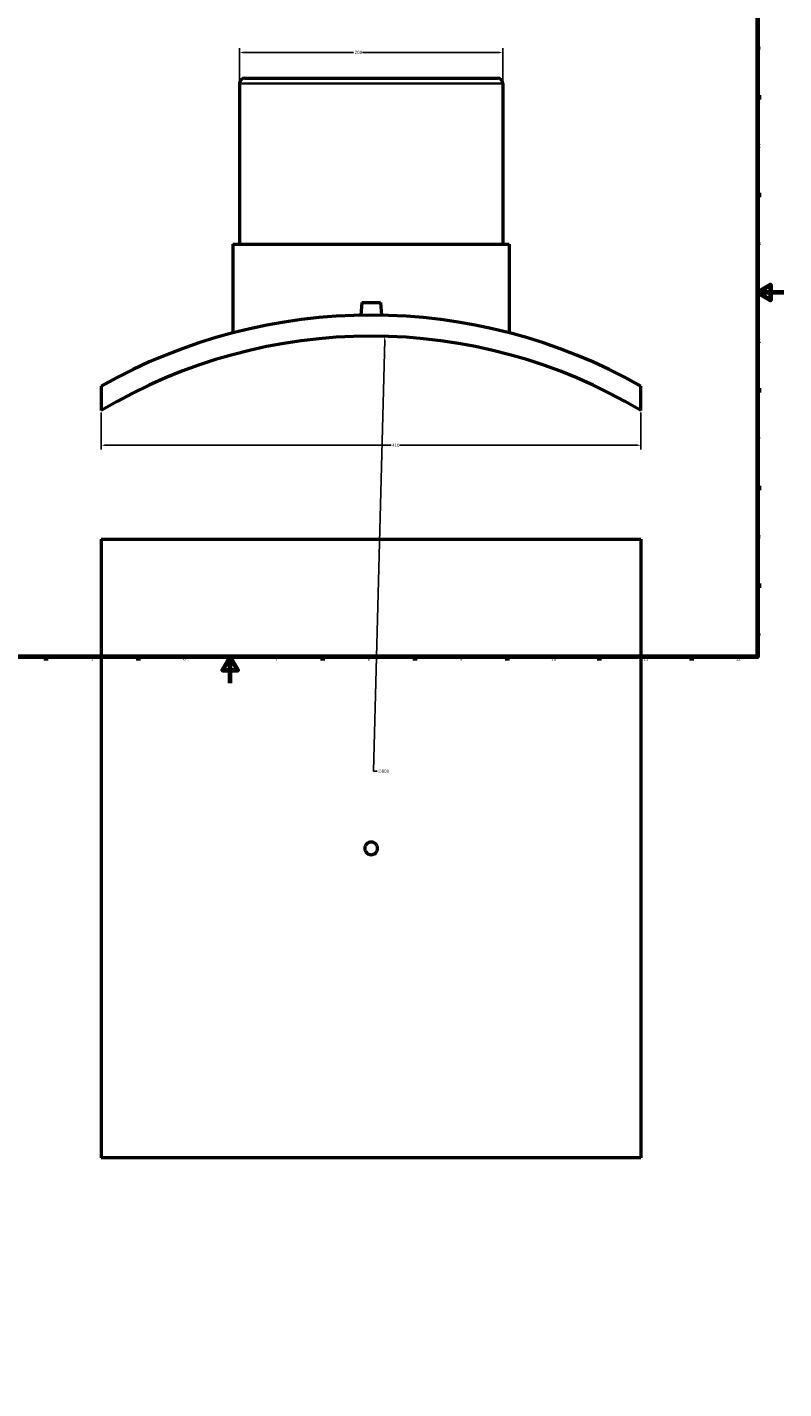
# Model space of a CAD drawing. Header units: millimetres. Extents: x -309 to 1504, y -536 to 1065.
# Tile 2 of 5: x 266 to 841, y -536 to 499. Entities that reach past the tile are written whole.
import ezdxf

# ---------------------------------------------------------------- set-up
doc = ezdxf.new("R2010")
doc.units = ezdxf.units.MM
for name, color, linetype, lineweight in [('Border (ANSI)', 7, 'Continuous', 70), ('Dimension (ANSI)', 7, 'Continuous', 25), ('Visible (ANSI)', 7, 'Continuous', 50), ('Visible Narrow (ANSI)', 7, 'Continuous', 35)]:
    doc.layers.add(name, color=color, linetype=linetype, lineweight=lineweight)
doc.styles.add('Note Text (ANSI)', font='tahoma.ttf')
doc.dimstyles.new('Default - mm (ANSI)', dxfattribs={"dimtxt": 2.4, "dimasz": 2.5, "dimexe": 3.175, "dimexo": 1.6002, "dimgap": 0.8, "dimtad": 0, "dimtoh": 1, "dimdec": 0, "dimrnd": 1e-08, "dimzin": 4, "dimdsep": 46, "dimtxsty": 'Note Text (ANSI)', "dimcen": 0.09, "dimdle": 10, "dimclrd": 256, "dimclre": 256, "dimclrt": 5, "dimadec": 1, "dimazin": 1, "dimtfac": 1.27, "dimtofl": 0, "dimtmove": 0, "dimatfit": 3, "dimfxl": 1, "dimtolj": 1, "dimtzin": 4, "dimlwd": -1, "dimlwe": -1, "dimarcsym": 0})

# ---------------------------------------------------------------- blocks, each defined once
blk = doc.blocks.new('Borders Default Border')
at = {"layer": 'Border (ANSI)'}
for p, q in [((821, 445.5), (823.8, 445.5)), ((821, 371.2), (823.8, 371.2)), ((821, 222.7), (823.8, 222.7)), ((821, 148.5), (823.8, 148.5)), ((821, 74.3), (823.8, 74.3)), ((280.3, 20), (280.3, 17.2)), ((350.4, 20), (350.4, 17.2)), ((490.6, 20), (490.6, 17.2)), ((560.7, 20), (560.7, 17.2)), ((630.8, 20), (630.8, 17.2)), ((700.8, 20), (700.8, 17.2)), ((770.9, 20), (770.9, 17.2))]:
    blk.add_line(p, q, dxfattribs=at)
at = {"layer": 'Border (ANSI)', "flags": 128}
for points in [[(20, 20), (20, 574), (821, 574), (821, 20), (20, 20)], [(841, 297), (821, 297), (831, 302.8), (831, 291.2), (821, 297)], [(420.5, 0), (420.5, 20), (414.7, 10), (426.3, 10), (420.5, 20)]]:
    blk.add_lwpolyline(points, dxfattribs=at)
at = {"layer": 'Border (ANSI)', "color": 5, "true_color": 0x0000ff, "char_height": 2.4, "attachment_point": 7, "style": 'Note Text (ANSI)'}
for s, insert in [('B', (821.9, 481.4)), ('C', (821.7, 407.1)), ('D', (821.7, 332.9)), ('E', (821.9, 258.7)), ('F', (822, 184.4)), ('G', (821.6, 110.1)), ('H', (821.7, 35.9)), ('5', (314.7, 17.1)), ('6', (384.7, 17.1)), ('7', (454.8, 17.2)), ('8', (524.8, 17.1)), ('9', (594.9, 17.2)), ('10', (664.3, 17.1)), ('11', (734.4, 17.2)), ('12', (804.5, 17.2))]:
    blk.add_mtext(s, dxfattribs=dict(at, insert=insert))
blk = doc.blocks.new('*D7')
at = {"layer": 'Defpoints', "color": 0, "transparency": 16777216}
for p in [(322.5, 207.3), (732.5, 207.3), (732.5, 180.9)]:
    blk.add_point(p, dxfattribs=at)
at = {"layer": 'Dimension (ANSI)', "transparency": 16777216}
for p, q in [((322.5, 205.7), (322.5, 177.7)), ((732.5, 205.7), (732.5, 177.7)), ((325, 180.9), (542.6, 180.9)), ((730, 180.9), (549.4, 180.9))]:
    blk.add_line(p, q, dxfattribs=at)
for points in [[(325, 181.3), (325, 180.4), (322.5, 180.9)], [(730, 181.3), (730, 180.4), (732.5, 180.9)]]:
    blk.add_solid(points, dxfattribs=at)
at = {"layer": 'Dimension (ANSI)', "color": 5, "transparency": 16777216, "insert": (543.4, 182.1), "char_height": 2.4, "attachment_point": 1, "style": 'Note Text (ANSI)'}
blk.add_mtext('\\A1;410', dxfattribs=at)
blk = doc.blocks.new('*D8')
at = {"layer": 'Defpoints', "color": 0, "transparency": 16777216}
for p in [(627.5, 479.3), (427.5, 455.8), (627.5, 455.8)]:
    blk.add_point(p, dxfattribs=at)
at = {"layer": 'Dimension (ANSI)', "transparency": 16777216}
for p, q in [((427.5, 457.4), (427.5, 482.5)), ((430, 479.3), (514.2, 479.3)), ((625, 479.3), (520.9, 479.3)), ((627.5, 457.4), (627.5, 482.5))]:
    blk.add_line(p, q, dxfattribs=at)
for points in [[(430, 479.8), (430, 478.9), (427.5, 479.3)], [(625, 479.8), (625, 478.9), (627.5, 479.3)]]:
    blk.add_solid(points, dxfattribs=at)
at = {"layer": 'Dimension (ANSI)', "color": 5, "transparency": 16777216, "insert": (515, 480.6), "char_height": 2.4, "attachment_point": 1, "style": 'Note Text (ANSI)'}
blk.add_mtext('\\A1;200', dxfattribs=at)
blk = doc.blocks.new('*D9')
at = {"layer": 'Defpoints', "color": 0, "transparency": 16777216}
for p in [(537.8, 263.6), (517.2, -536.1)]:
    blk.add_point(p, dxfattribs=at)
at = {"layer": 'Dimension (ANSI)', "transparency": 16777216}
for p, q in [((529.3, -66.9), (537.8, 261.1)), ((532.1, -66.9), (529.3, -66.9))]:
    blk.add_line(p, q, dxfattribs=at)
blk.add_solid([(537.4, 261.2), (538.2, 261.1), (537.8, 263.6)], dxfattribs=at)
at = {"layer": 'Dimension (ANSI)', "color": 5, "transparency": 16777216, "insert": (532.9, -65.6), "char_height": 2.4, "attachment_point": 1, "style": 'Note Text (ANSI)'}
blk.add_mtext('\\A1;∅800', dxfattribs=at)

msp = doc.modelspace()

# ---------------------------------------------------------------- linework, layer by layer
at = {"layer": 'Visible (ANSI)'}
for p, q in [((427.5, 455.8), (427.5, 333.8)), ((431.5, 459.8), (623.5, 459.8)), ((627.5, 455.8), (627.5, 333.8)), ((422.5, 333.8), (632.5, 333.8)), ((422.5, 333.8), (422.5, 266.3)), ((632.5, 333.8), (632.5, 266.3)), ((520.5, 289.4), (519.7, 279.7)), ((520.5, 289.4), (534.5, 289.4)), ((534.5, 289.4), (535.4, 279.7)), ((322.5, 225.8), (322.5, 207.3)), ((732.5, 207.3), (732.5, 225.8)), ((322.5, 109.5), (732.5, 109.5)), ((322.5, 109.5), (322.5, -360.5)), ((732.5, 109.5), (732.5, -360.5)), ((732.5, -360.5), (322.5, -360.5))]:
    msp.add_line(p, q, dxfattribs=at)
for centre, radius, start, end in [((431.5, 455.8), 4, 90, 180), ((623.5, 455.8), 4, 0, 90), ((527.5, -136.2), 416, 60.476, 119.524), ((527.5, -136.2), 400, 59.1695, 120.8305)]:
    msp.add_arc(centre, radius, start, end, dxfattribs=at)
msp.add_open_spline([(532.3, -125.5), (532.3, -126.1), (532.2, -126.7), (531.7, -127.9), (531.4, -128.4), (530.5, -129.3), (530, -129.7), (528.8, -130.2), (528.1, -130.3), (526.9, -130.3), (526.3, -130.2), (525.1, -129.7), (524.6, -129.3), (523.7, -128.4), (523.3, -127.9), (522.9, -126.7), (522.7, -126.1), (522.7, -124.9), (522.9, -124.2), (523.3, -123), (523.7, -122.5), (524.6, -121.7), (525.1, -121.3), (526.3, -120.8), (526.9, -120.7), (528.1, -120.7), (528.8, -120.8), (530, -121.3), (530.5, -121.7), (531.4, -122.5), (531.7, -123), (532.2, -124.2), (532.3, -124.9), (532.3, -125.5)], degree=3, knots=[0, 0, 0, 0, 0.180811, 0.180811, 0.361623, 0.361623, 0.542434, 0.542434, 0.723246, 0.723246, 0.904057, 0.904057, 1.084869, 1.084869, 1.26568, 1.26568, 1.446492, 1.446492, 1.627303, 1.627303, 1.808115, 1.808115, 1.988926, 1.988926, 2.169738, 2.169738, 2.350549, 2.350549, 2.531361, 2.531361, 2.712172, 2.712172, 2.892984, 2.892984, 2.892984, 2.892984], dxfattribs=at)
at = {"layer": 'Visible Narrow (ANSI)'}
msp.add_line((626.3, 455.8), (428.8, 455.8), dxfattribs=at)

# ---------------------------------------------------------------- block references
msp.add_blockref('Borders Default Border', (0, 0))

# ---------------------------------------------------------------- dimensions: what is measured, and where the dimension line sits
at = {"layer": 'Dimension (ANSI)'}
for base, p1, p2, picture, middle in [((627.5, 479.3), (427.5, 455.8), (627.5, 455.8), '*D8', (517.5, 479.3)), ((732.5, 180.9), (322.5, 207.3), (732.5, 207.3), '*D7', (546, 180.9))]:
    dim = msp.add_linear_dim(base=base, p1=p1, p2=p2, angle=180, dimstyle='Default - mm (ANSI)', override={"dimgap": 0.8, "dimtoh": 0, "dimdec": 0, "dimtol": 0, "dimlim": 0, "dimtp": 0, "dimtm": 0, "dimtdec": 2, "dimatfit": 1}, dxfattribs=at)
    dim.commit()
    dim.dimension.update_dxf_attribs({"geometry": picture, "text_midpoint": middle, "dimtype": 160})
dim = msp.add_diameter_dim_2p(p1=(517.2, -536.1), p2=(537.8, 263.6), dimstyle='Default - mm (ANSI)', override={"dimgap": 0.8, "dimtih": 1, "dimdec": 0, "dimlfac": 1, "dimtol": 0, "dimlim": 0, "dimtp": 0, "dimtm": 0, "dimtdec": 2}, dxfattribs=at)
dim.commit()
dim.dimension.update_dxf_attribs({"geometry": '*D9', "text_midpoint": (536.8, -66.9), "dimtype": 163})

doc.saveas('drawing.dxf')
